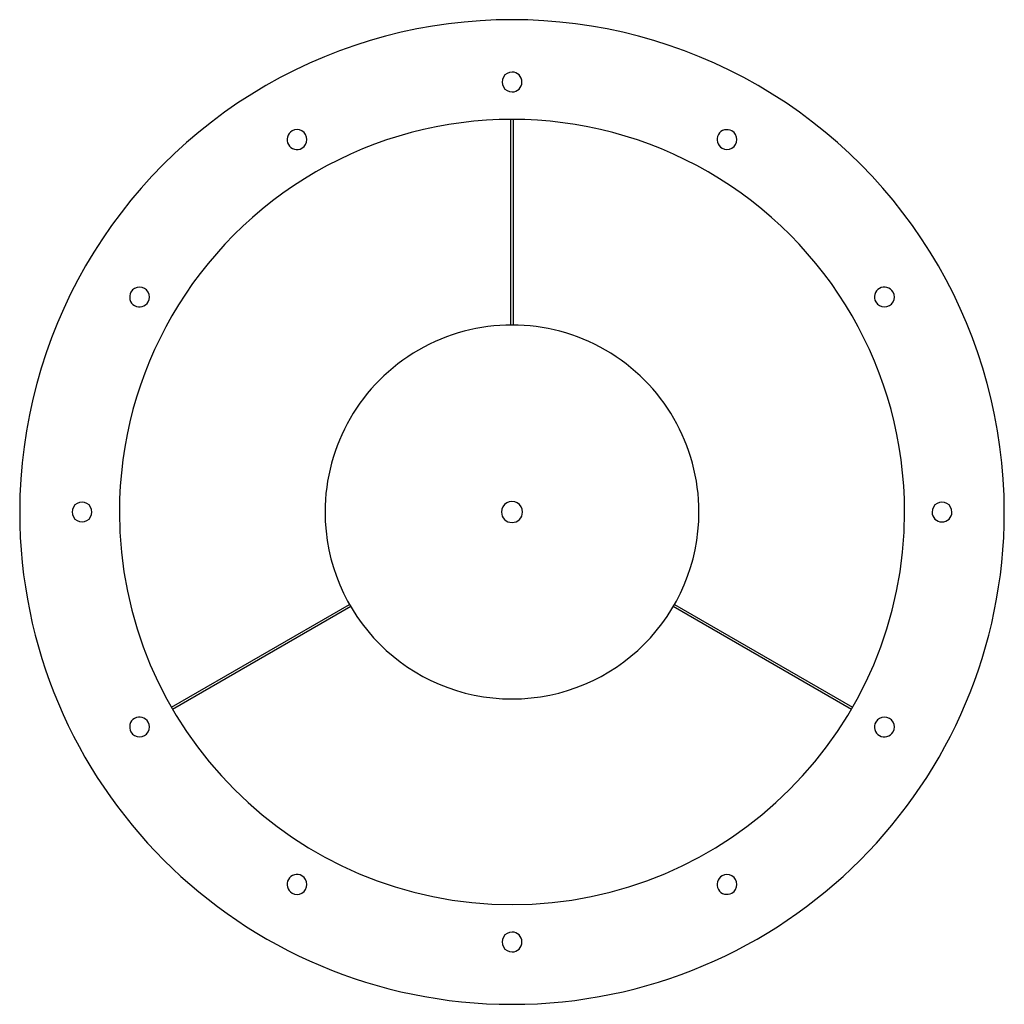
# Model space of a CAD drawing. Header units: millimetres. Extents: x -395 to 395, y -395 to 395.
import ezdxf

# ---------------------------------------------------------------- set-up
doc = ezdxf.new("R2010")
doc.units = ezdxf.units.MM
doc.layers.add('HIDDEN', color=7, linetype='Continuous')
doc.layers.add('THICK', color=7, linetype='Continuous')

msp = doc.modelspace()

# ---------------------------------------------------------------- linework, layer by layer
at = {"layer": 'HIDDEN'}
for p, q in [((-1, 315), (-1, 315)), ((1, 315), (1, 315)), ((-1, 150), (-1, 150)), ((1, 150), (1, 150)), ((-130.4, -74.13), (-130.4, -74.13)), ((-129.4, -75.86), (-129.4, -75.86)), ((129.4, -75.86), (129.4, -75.86)), ((130.4, -74.13), (130.4, -74.13)), ((-273.3, -156.63), (-273.3, -156.63)), ((273.3, -156.63), (273.3, -156.63)), ((-272.3, -158.37), (-272.3, -158.37)), ((272.3, -158.37), (272.3, -158.37))]:
    msp.add_line(p, q, dxfattribs=at)
for start, end in [(0, 180.00002), (180.00002, 0)]:
    msp.add_arc((0, 0), 8.42, start, end, dxfattribs=at)
at = {"layer": 'THICK'}
for p, q in [((-1, 150), (-1, 315)), ((1, 315), (1, 150)), ((-273.3, -156.63), (-130.4, -74.13)), ((-129.4, -75.86), (-272.3, -158.37)), ((272.3, -158.37), (129.4, -75.86)), ((130.4, -74.13), (273.3, -156.63))]:
    msp.add_line(p, q, dxfattribs=at)
for centre, radius, start, end in [((0, 0), 395, 0, 180.00002), ((0, 345), 8, 89.99998, 270.00002), ((0, 345), 8, 270.00002, 89.99998), ((0, 0), 315, 0, 180.00002), ((-172.5, 298.78), 8, 119.99999, 299.99997), ((-172.5, 298.78), 8, 299.99997, 119.99999), ((172.5, 298.78), 8, 60.00003, 240.00001), ((172.5, 298.78), 8, 240.00001, 60.00003), ((-298.78, 172.5), 8, 150.00001, 329.99999), ((-298.78, 172.5), 8, 329.99999, 150.00001), ((298.78, 172.5), 8, 30.00001, 209.99999), ((298.78, 172.5), 8, 209.99999, 30.00001), ((0, 0), 150, 0, 180.00002), ((-345, 0), 8, 0, 180.00002), ((345, 0), 8, 0, 180.00002), ((0, 0), 395, 180.00002, 0), ((-345, 0), 8, 179.99998, 0), ((0, 0), 315, 180.00002, 0), ((0, 0), 150, 180.00002, 0), ((345, 0), 8, 180.00002, 0), ((-298.78, -172.5), 8, 30.00001, 209.99999), ((298.78, -172.5), 8, 329.99999, 150.00001), ((-298.78, -172.5), 8, 209.99999, 30.00001), ((298.78, -172.5), 8, 150.00001, 329.99999), ((-172.5, -298.78), 8, 60.00003, 240.00001), ((-172.5, -298.78), 8, 240.00001, 60.00003), ((172.5, -298.78), 8, 119.99999, 299.99997), ((172.5, -298.78), 8, 299.99997, 119.99999), ((0, -345), 8, 89.99998, 270.00002), ((0, -345), 8, 270.00002, 89.99998)]:
    msp.add_arc(centre, radius, start, end, dxfattribs=at)

doc.saveas('drawing.dxf')
